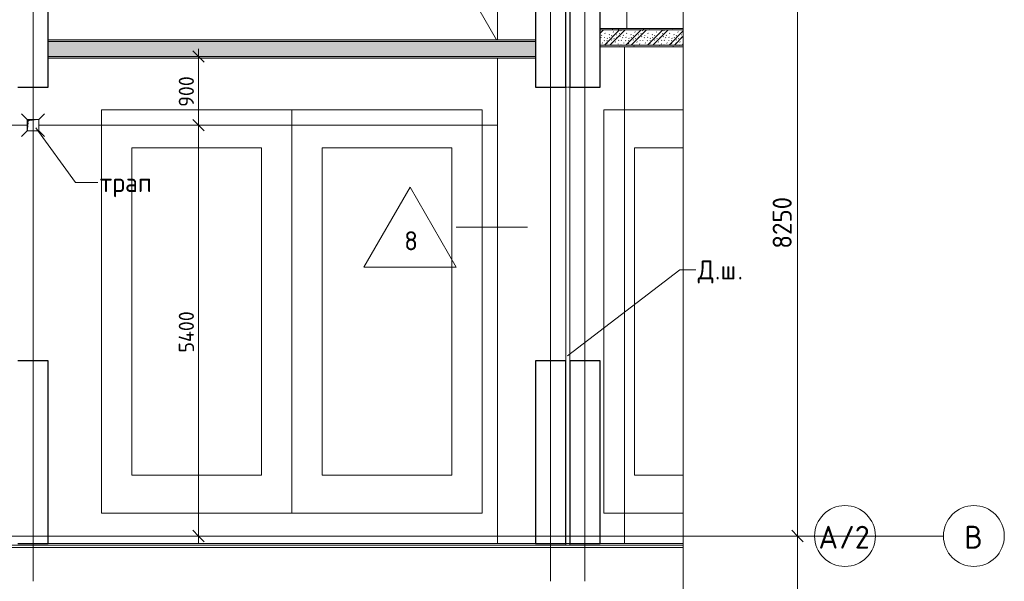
# Model space of a CAD drawing. Header units: millimetres. Extents: x 25420 to 100191, y -10965 to 131188.
# Tile 46 of 53: x 79575 to 92509, y 80105 to 87485. Entities that reach past the tile are written whole.
import ezdxf

# ---------------------------------------------------------------- set-up
doc = ezdxf.new("R2010")
doc.units = ezdxf.units.MM
doc.linetypes.add('3_ Штрих_ 1 х 1 мм', pattern=[2, 1, -1])
doc.linetypes.add('4_ Штрихпунктир_ 10 х 2 мм', pattern=[14, 10, -2, 0, -2])
for name, color, linetype, lineweight in [('A-ANNO-DIMS', 7, 'Continuous', 5), ('A-ANNO-DIMS-100', 7, 'Continuous', 5), ('A-AREA', 7, '3_ Штрих_ 1 х 1 мм', 13), ('A-DETL-GENF', 7, 'Continuous', 13), ('A-FLOR', 7, 'Continuous', 13), ('A-FLOR-IDEN', 7, 'Continuous', 5), ('A-GENM', 7, 'Continuous', 13), ('A-WALL', 7, 'Continuous', 13), ('A-WALL-PATT', 7, 'Continuous', 13), ('C-PRKG', 7, 'Continuous', 13), ('G-ANNO-TEXT', 7, 'Continuous', 5), ('I-WALL', 7, 'Continuous', 13), ('M-EQPM', 7, 'Continuous', 13), ('P-SANR-FIXT', 7, 'Continuous', 13), ('S-COLS', 7, 'Continuous', 25), ('S-GRID', 7, 'Continuous', 5), ('S-GRID-IDEN', 7, 'Continuous', 5)]:
    doc.layers.add(name, color=color, linetype=linetype, lineweight=lineweight)
doc.styles.add('GOST Common_1', font='GOST_Common.ttf', dxfattribs={"height": 300})
doc.styles.add('GOST Common_2', font='GOST_Common.ttf', dxfattribs={"height": 250})
doc.styles.add('GOST Common_3', font='GOST_Common.ttf', dxfattribs={"height": 200})
doc.dimstyles.new('2_5_мм_1', dxfattribs={"dimscale": 304.8, "dimtxt": 251.428749, "dimasz": 0.492126, "dimexe": 0.492126, "dimexo": 0.492126, "dimgap": 0, "dimtad": 1, "dimdec": 5, "dimrnd": 1e-05, "dimdsep": 46, "dimtxsty": 'GOST Common_2', "dimblk1": 'OBLIQUE', "dimblk2": 'OBLIQUE', "dimsah": 1, "dimcen": 0.09, "dimdle": 0.492126, "dimadec": 5, "dimazin": 2, "dimtfac": 1, "dimtdec": 4, "dimtix": 1, "dimtmove": 0, "dimatfit": 3, "dimfxl": 1, "dimtvp": 1, "dimtolj": 1, "dimtzin": 0, "dimarcsym": 2})
doc.dimstyles.new('2_мм', dxfattribs={"dimscale": 304.8, "dimtxt": 201.142999, "dimasz": 0.492126, "dimexe": 0.328084, "dimexo": 0.492126, "dimgap": 0, "dimtad": 1, "dimdec": 0, "dimdsep": 46, "dimtxsty": 'GOST Common_3', "dimblk1": 'OBLIQUE', "dimblk2": 'OBLIQUE', "dimsah": 1, "dimcen": 0.09, "dimdle": 0.328084, "dimadec": 5, "dimazin": 2, "dimtfac": 1, "dimtdec": 4, "dimtix": 1, "dimtmove": 0, "dimatfit": 3, "dimfxl": 1, "dimtvp": 1, "dimtolj": 1, "dimtzin": 0, "dimarcsym": 2})
pattern_1 = [(0, (0, 0), (203.2, 50.8), [3.353, -149.047, 3.353, -149.047, -812.8]), (0, (0, 0), (203.2, 50.8), [-304.8, 3.353, -301.447, 3.353, -149.047, -355.6]), (0, (0, 0), (203.2, 50.8), [-762, 3.353, -98.247, 3.353, -250.647]), (120, (76.2, 25.4), (-145.59409, 150.576362), [3.353, -149.047, 3.353, -149.047, -812.8]), (120, (76.2, 25.4), (-145.59409, 150.576362), [-304.8, 3.353, -301.447, 3.353, -149.047, -355.6]), (120, (76.2, 25.4), (-145.59409, 150.576362), [-762, 3.353, -98.247, 3.353, -250.647]), (240, (101.6, 127), (-57.60591, -201.376362), [3.353, -149.047, 3.353, -149.047, -812.8]), (240, (101.6, 127), (-57.60591, -201.376362), [-304.8, 3.353, -301.447, 3.353, -149.047, -355.6]), (240, (101.6, 127), (-57.60591, -201.376362), [-762, 3.353, -98.247, 3.353, -250.647])]
pattern_2 = [(135, (150.28, 188.64), (-282.8427, 3e-14), [5, -395]), (135, (174.9, 237.36), (-282.8427, 3e-14), [5, -395]), (135, (211.96, 236.53), (-282.8427, 3e-14), [5, -395]), (135, (114.96, 223.96), (-282.8427, 3e-14), [5, -395]), (135, (77.54, 223.96), (-282.8427, 3e-14), [5, -395]), (135, (57.44, 184.52), (-282.8427, 3e-14), [5, -395]), (135, (66.21, 142.9), (-282.8427, 3e-14), [5, -395]), (135, (107.33, 161), (-282.8427, 3e-14), [5, -395]), (135, (99.08, 130.94), (-282.8427, 3e-14), [5, -395]), (135, (22.6, 136.46), (-282.8427, 3e-14), [5, -395]), (135, (21.16, 168.08), (-282.8427, 3e-14), [5, -395]), (135, (46.13, 96.12), (-282.8427, 3e-14), [5, -395]), (135, (3.54, 74.6), (-282.8427, 3e-14), [5, -395]), (135, (40.3, 47.56), (-282.8427, 3e-14), [5, -395]), (135, (39.77, 18.47), (-282.8427, 3e-14), [5, -395]), (135, (76.94, 37.28), (-282.8427, 3e-14), [5, -395]), (135, (114.18, 62.4), (-282.8427, 3e-14), [5, -395]), (135, (139.87, 90.2), (-282.8427, 3e-14), [5, -395]), (135, (141.44, 15.82), (-282.8427, 3e-14), [5, -395]), (135, (188.69, 26.73), (-282.8427, 3e-14), [5, -395]), (135, (176.14, 51.36), (-282.8427, 3e-14), [5, -395]), (135, (177.03, 0), (-282.8427, 3e-14), [5, -395]), (135, (276.61, 8.22), (-282.8427, 3e-14), [5, -395]), (135, (271.19, 31.72), (-282.8427, 3e-14), [5, -395]), (135, (268.29, 119.65), (-282.8427, 3e-14), [5, -395]), (135, (237.92, 101.95), (-282.8427, 3e-14), [5, -395]), (135, (237.92, 158.27), (-282.8427, 3e-14), [5, -395]), (135, (260.4, 204.35), (-282.8427, 3e-14), [5, -395]), (135, (275.54, 235.4), (-282.8427, 3e-14), [5, -395]), (135, (117.62, 268.96), (-282.8427, 3e-14), [5, -395]), (135, (203.62, 273.83), (-282.8427, 3e-14), [5, -395]), (135, (47.24, 279.3), (-282.8427, 3e-14), [5, -395]), (135, (23.2, 266.16), (-282.8427, 3e-14), [5, -395]), (135, (42.78, 232.52), (-282.8427, 3e-14), [5, -395]), (135, (177.76, 90.57), (-282.8427, 3e-14), [5, -395]), (135, (181.12, 121.8), (-282.8427, 3e-14), [5, -395]), (135, (206.73, 172.06), (-282.8427, 3e-14), [5, -395]), (135, (143.14, 136.62), (-282.8427, 3e-14), [5, -395]), (135, (211.51, 131.86), (-282.8427, 3e-14), [5, -395]), (135, (81.47, 95.1), (-282.8427, 3e-14), [5, -395]), (135, (235.13, 60.46), (-282.8427, 3e-14), [5, -395]), (135, (242.24, 4.89), (-282.8427, 3e-14), [5, -395]), (45, (0, 106.07), (-282.8427, 0), []), (45, (106.07, 0), (-282.8427, 0), []), (45, (176.78, 0), (-282.8427, 0), []), (45, (0, 176.78), (-282.8427, 0), [])]

# ---------------------------------------------------------------- blocks, each defined once
blk = doc.blocks.new('Наметкина 10_РД_АР_П_Отделка_R21_rvt-1--01_Подвал_МП_часть Б')
at = {"layer": 'A-WALL-PATT', "lineweight": 5}
h = blk.add_hatch(dxfattribs=at)
h.set_pattern_fill('FP_6', color=256, style=0, pattern_type=2)
h.set_pattern_definition(pattern_1)
h.paths.add_polyline_path([(87200, 87350), (88292, 87350), (88292, 87370), (87200, 87370)])
h = blk.add_hatch(dxfattribs=at)
h.set_pattern_fill('FP_6', color=256, style=0, pattern_type=2)
h.set_pattern_definition(pattern_1)
h.paths.add_polyline_path([(86350, 87200), (86350, 87220), (79950, 87220), (79950, 87200), (85563, 87200)])
h = blk.add_hatch(dxfattribs=at)
h.set_pattern_fill('FP_6', color=256, style=0, pattern_type=2)
h.set_pattern_definition(pattern_1)
h.paths.add_polyline_path([(87200, 87130), (88292, 87130), (88292, 87150), (87200, 87150)])
h = blk.add_hatch(dxfattribs=at)
h.set_pattern_fill('FP_6', color=256, style=0, pattern_type=2)
h.set_pattern_definition(pattern_1)
h.paths.add_polyline_path([(86350, 86980), (86350, 87000), (79950, 87000), (79950, 86980), (85563, 86980)])
at = {"layer": 'A-WALL'}
for p, q in [((88292, 87370), (87200, 87370)), ((87200, 87370), (87200, 87350)), ((87200, 87350), (88292, 87350)), ((86350, 87220), (79950, 87220)), ((79950, 87220), (79950, 87200)), ((79950, 87200), (86350, 87200)), ((86350, 87200), (86350, 87220)), ((88292, 87150), (87200, 87150)), ((87200, 87150), (87200, 87130)), ((87200, 87130), (88292, 87130)), ((86350, 87000), (79950, 87000)), ((79950, 87000), (79950, 86980)), ((79950, 86980), (86350, 86980)), ((86350, 86980), (86350, 87000))]:
    blk.add_line(p, q, dxfattribs=at)
blk = doc.blocks.new('АР_Машиноместо - 5300x2500_С-V17--01_Подвал_МП_часть Б')
at = {"layer": 'C-PRKG'}
for p, q in [((1042, 5300), (0, 5300)), ((0, 0), (0, 5300)), ((400, 4800), (1042, 4800)), ((400, 500), (400, 4800)), ((400, 500), (1042, 500)), ((1042, 0), (0, 0))]:
    blk.add_line(p, q, dxfattribs=at)
blk = doc.blocks.new('АР_Машиноместо - 5300x2500_С-V5--01_Подвал_МП_часть Б')
at = {"layer": 'C-PRKG'}
for p, q in [((2500, 0), (0, 0)), ((0, 0), (0, -5300)), ((2500, 0), (2500, -5300)), ((400, -500), (400, -4800)), ((400, -500), (2100, -500)), ((2100, -500), (2100, -4800)), ((400, -4800), (2100, -4800)), ((2500, -5300), (0, -5300))]:
    blk.add_line(p, q, dxfattribs=at)
blk = doc.blocks.new('АР_Машиноместо - 5300x2500_С-V3--01_Подвал_МП_часть Б')
at = {"layer": 'C-PRKG'}
for p, q in [((2500, 5300), (0, 5300)), ((0, 0), (0, 5300)), ((2500, 0), (2500, 5300)), ((400, 4800), (2100, 4800)), ((400, 500), (400, 4800)), ((2100, 500), (2100, 4800)), ((400, 500), (2100, 500)), ((2500, 0), (0, 0))]:
    blk.add_line(p, q, dxfattribs=at)
blk = doc.blocks.new('АР_Канал вертикальный прямоугольный - ВК-5386080--01_Подвал_МП_часть Б')
at = {"layer": 'A-DETL-GENF'}
blk.add_hatch(color=256, dxfattribs=at).paths.add_polyline_path([(-75, -75), (-60, 60), (75, 75), (-75, 75)])
at = {"layer": 'A-DETL-GENF', "linetype": '3_ Штрих_ 1 х 1 мм'}
for p, q in [((75, 75), (-75, 75)), ((-75, 75), (-75, -75)), ((75, 75), (-75, 75)), ((-75, 75), (-75, -75)), ((-75, -75), (-60, 60)), ((-75, -75), (-60, 60)), ((-60, 60), (75, 75)), ((-60, 60), (75, 75)), ((75, -75), (75, 75)), ((-75, -75), (75, -75))]:
    blk.add_line(p, q, dxfattribs=at)
at = {"layer": 'M-EQPM'}
for p, q in [((-75, -75), (-75, 75)), ((-75, 75), (75, 75)), ((75, 75), (75, -75)), ((75, -75), (-75, -75))]:
    blk.add_line(p, q, dxfattribs=at)
blk = doc.blocks.new('АР-Заполнение деф_ шва - Д_ш_-4327362--01_Подвал_МП_часть Б')
at = {"layer": 'A-GENM'}
for p, q in [((0, 25), (1092, 25)), ((0, -25), (1092, -25))]:
    blk.add_line(p, q, dxfattribs=at)
blk = doc.blocks.new('АР-Заполнение деф_ шва - Д_ш_-4327366--01_Подвал_МП_часть Б')
at = {"layer": 'A-GENM'}
for p, q in [((0, 25), (6400, 25)), ((0, -25), (6400, -25))]:
    blk.add_line(p, q, dxfattribs=at)
blk = doc.blocks.new('АР-Заполнение деф_ шва - Д_ш__Пристенный-4429135--01_Подвал_МП_часть Б')
at = {"layer": 'A-GENM'}
blk.add_line((0, -25), (400, -25), dxfattribs=at)
blk = doc.blocks.new('АР-Заполнение деф_ шва - Д_ш__Пристенный-V35--01_Подвал_МП_часть Б')
at = {"layer": 'A-GENM'}
for p, q in [((400, 25), (450, 25)), ((0, -25), (850, -25))]:
    blk.add_line(p, q, dxfattribs=at)
blk = doc.blocks.new('АР-Заполнение деф_ шва - Д_ш_-V33--01_Подвал_МП_часть Б')
at = {"layer": 'A-GENM'}
for p, q in [((0, 25), (3600, 25)), ((0, -25), (3600, -25))]:
    blk.add_line(p, q, dxfattribs=at)
blk = doc.blocks.new('АР_Трап - 100-100-2797955--01_Подвал_МП_часть Б')
at = {"layer": 'P-SANR-FIXT'}
for p, q in [((-75, 75), (-150, 150)), ((75, 75), (150, 150)), ((-100, 0), (-75, 0)), ((0, 75), (0, 100)), ((75, 0), (100, 0)), ((-75, -75), (-150, -150)), ((0, -100), (0, -75)), ((75, -75), (150, -150))]:
    blk.add_line(p, q, dxfattribs=at)
blk = doc.blocks.new('Линия разрыва - М 1_100-2838863--01_Подвал_МП_часть Б')
at = {"layer": 'A-DETL-GENF', "lineweight": 5}
blk.add_line((38706, 0), (77263, 0), dxfattribs=at)
blk = doc.blocks.new('Ось сетки - 8_0 мм-31302--01_Подвал_МП_часть Б')
at = {"layer": 'S-GRID-IDEN'}
blk.add_circle((0, 0), 4, dxfattribs=at)
blk = doc.blocks.new('Марка полов - Марка полов-4106608--01_Подвал_МП_часть Б')
at = {"layer": 'A-FLOR-IDEN'}
for p, q in [((0, 7), (-6.06, -3.5)), ((6.06, -3.5), (0, 7)), ((-6.06, -3.5), (6.06, -3.5))]:
    blk.add_line(p, q, dxfattribs=at)
blk = doc.blocks.new('DIMBLOCK183--01_Подвал_МП_часть Б')
at = {"layer": 'A-ANNO-DIMS-100', "lineweight": 25, "transparency": 16777216}
for p, q in [((89793, 80700), (89718, 80775)), ((89793, 80700), (89868, 80625)), ((89793, 74000), (89718, 74075)), ((89793, 74000), (89868, 73925))]:
    blk.add_line(p, q, dxfattribs=at)
at = {"layer": 'A-ANNO-DIMS-100', "transparency": 16777216}
for p, q in [((89837, 80700), (89643, 80700)), ((89793, 74000), (89793, 80700)), ((89793, 80700), (89837, 80700)), ((89837, 74000), (89643, 74000)), ((89793, 74000), (89837, 74000))]:
    blk.add_line(p, q, dxfattribs=at)
at = {"layer": 'A-ANNO-DIMS-100', "color": 0, "transparency": 16777216, "insert": (89466, 77001), "char_height": 250, "width": 838.66, "attachment_point": 1, "rotation": 90, "line_spacing_factor": 1.022761, "style": 'GOST Common_2'}
blk.add_mtext('6700', dxfattribs=at)
blk = doc.blocks.new('_Oblique')
at = {"color": 0, "linetype": 'ByBlock', "lineweight": -2}
blk.add_line((-0.5, -0.5), (0.5, 0.5), dxfattribs=at)
blk = doc.blocks.new('DIMBLOCK184--01_Подвал_МП_часть Б')
at = {"layer": 'A-ANNO-DIMS-100', "lineweight": 25, "transparency": 16777216}
for p, q in [((89793, 88950), (89718, 89025)), ((89793, 88950), (89868, 88875)), ((89793, 80700), (89718, 80775)), ((89793, 80700), (89868, 80625))]:
    blk.add_line(p, q, dxfattribs=at)
at = {"layer": 'A-ANNO-DIMS-100', "transparency": 16777216}
for p, q in [((89837, 88950), (89643, 88950)), ((89793, 80700), (89793, 88950)), ((89793, 88950), (89837, 88950)), ((89837, 80700), (89643, 80700)), ((89793, 80700), (89837, 80700))]:
    blk.add_line(p, q, dxfattribs=at)
at = {"layer": 'A-ANNO-DIMS-100', "color": 0, "transparency": 16777216, "insert": (89466, 84476), "char_height": 250, "width": 838.66, "attachment_point": 1, "rotation": 90, "line_spacing_factor": 1.022761, "style": 'GOST Common_2'}
blk.add_mtext('8250', dxfattribs=at)
blk = doc.blocks.new('DIMBLOCK213--01_Подвал_МП_часть Б')
at = {"layer": 'A-ANNO-DIMS-100', "lineweight": 25, "transparency": 16777216}
for p, q in [((81925, 86100), (81850, 86175)), ((81925, 86100), (82000, 86025)), ((81925, 80700), (81850, 80775)), ((81925, 80700), (82000, 80625))]:
    blk.add_line(p, q, dxfattribs=at)
at = {"layer": 'A-ANNO-DIMS-100', "transparency": 16777216}
for p, q in [((81969, 86100), (81825, 86100)), ((81925, 80600), (81925, 86100)), ((81925, 86100), (81969, 86100)), ((81969, 80700), (81825, 80700)), ((81925, 80700), (81969, 80700))]:
    blk.add_line(p, q, dxfattribs=at)
at = {"layer": 'A-ANNO-DIMS-100', "color": 0, "transparency": 16777216, "insert": (81664, 83110), "char_height": 200, "width": 695.48, "attachment_point": 1, "rotation": 90, "line_spacing_factor": 1.022761, "style": 'GOST Common_3'}
blk.add_mtext('5400', dxfattribs=at)
blk = doc.blocks.new('DIMBLOCK214--01_Подвал_МП_часть Б')
at = {"layer": 'A-ANNO-DIMS-100', "lineweight": 25, "transparency": 16777216}
for p, q in [((81925, 87000), (81850, 87075)), ((81925, 87000), (82000, 86925)), ((81925, 86100), (81850, 86175)), ((81925, 86100), (82000, 86025))]:
    blk.add_line(p, q, dxfattribs=at)
at = {"layer": 'A-ANNO-DIMS-100', "transparency": 16777216}
for p, q in [((81925, 86100), (81925, 87100)), ((81969, 87000), (81825, 87000)), ((81925, 87000), (81969, 87000)), ((81969, 86100), (81825, 86100)), ((81925, 86100), (81969, 86100))]:
    blk.add_line(p, q, dxfattribs=at)
at = {"layer": 'A-ANNO-DIMS-100', "color": 0, "transparency": 16777216, "insert": (81664, 86340), "char_height": 200, "width": 503.2, "attachment_point": 1, "rotation": 90, "line_spacing_factor": 1.022761, "style": 'GOST Common_3'}
blk.add_mtext('900', dxfattribs=at)

msp = doc.modelspace()

# ---------------------------------------------------------------- hatches: boundary and pattern name
at = {"layer": 'A-WALL-PATT', "lineweight": 5}
h = msp.add_hatch(dxfattribs=at)
h.set_pattern_fill('FP_2', color=256, style=0, pattern_type=2)
h.set_pattern_definition(pattern_2)
h.paths.add_polyline_path([(87455.504433, 87150), (88291.89493, 87150), (88291.89493, 87350), (87200, 87350), (87200, 87150)])
h = msp.add_hatch(dxfattribs=at)
h.set_pattern_fill('FP_2', color=256, style=0, pattern_type=2)
h.set_pattern_definition(pattern_2)
h.paths.add_polyline_path([(86350, 87000), (86350, 87200), (79950, 87200), (79950, 87000), (85562.70726, 87000)])

# ---------------------------------------------------------------- linework, layer by layer
at = {"layer": 'A-AREA'}
msp.add_line((86750, 86600), (86800, 86600), dxfattribs=at)
at = {"layer": 'A-FLOR'}
for p, q in [((85850, 99400), (85850, 87220)), ((87550, 99400), (87550, 87370)), ((85838.508197, 87220), (82345, 93300.000002)), ((87520.753391, 80600), (87520.753391, 87130)), ((85850, 86980), (85850, 80599.999998)), ((86750, 83000), (86750, 86600)), ((86800, 86600), (86800, 83000)), ((79675, 86100), (65175, 86100)), ((85850, 86100), (79825, 86100)), ((88291.89493, 80580), (56726.467009, 80580)), ((85850, 80600), (79950, 80600)), ((85850, 80599.999998), (86350, 80599.999998)), ((86750, 80580), (86750, 80599.999998)), ((86799.936819, 80600), (86799.936819, 80580)), ((87200, 80600), (87520.753391, 80600)), ((88291.89493, 80600), (87520.753391, 80600)), ((56726.467009, 80550), (88291.89493, 80550))]:
    msp.add_line(p, q, dxfattribs=at)
at = {"layer": 'A-FLOR-IDEN'}
msp.add_line((86245.106403, 84757.73628), (85309.490934, 84757.73628), dxfattribs=at)
at = {"layer": 'G-ANNO-TEXT'}
for p, q in [((79785.754453, 86065.514728), (80306.991882, 85345.030786)), ((80306.991882, 85345.030786), (80600.483519, 85345.030786)), ((86769.26223, 83068.560349), (88246.990425, 84196.016563)), ((88246.990425, 84196.016563), (88458.182458, 84196.016563))]:
    msp.add_line(p, q, dxfattribs=at)
at = {"layer": 'I-WALL'}
for p, q in [((88291.89493, 87350), (87200, 87350)), ((87200, 87350), (87200, 87150)), ((86350, 87200), (79950, 87200)), ((79950, 87200), (79950, 87000)), ((86350, 87000), (86350, 87200)), ((87200, 87150), (88291.89493, 87150)), ((79950, 87000), (86350, 87000))]:
    msp.add_line(p, q, dxfattribs=at)
at = {"layer": 'S-COLS'}
for p, q in [((79950, 86600), (79950, 89000)), ((86350, 89000), (86350, 86600)), ((86750, 86600), (86750, 89000)), ((86800, 89000), (86800, 86600)), ((87200, 86600), (87200, 89000)), ((79550, 86600), (79950, 86600)), ((86350, 86600), (86750, 86600)), ((86800, 86600), (87200, 86600)), ((79950, 83000), (79550, 83000)), ((79950, 80600), (79950, 83000)), ((86350, 83000), (86350, 80600)), ((86750, 83000), (86350, 83000)), ((86750, 80600), (86750, 83000)), ((86800, 83000), (86800, 80600)), ((87200, 83000), (86800, 83000)), ((87200, 80600), (87200, 83000)), ((79550, 80600), (79950, 80600)), ((86350, 80600), (86750, 80600)), ((86800, 80600), (87200, 80600))]:
    msp.add_line(p, q, dxfattribs=at)
at = {"layer": 'S-GRID', "linetype": '4_ Штрихпунктир_ 10 х 2 мм'}
for p, q in [((79750, 80104.964717), (79750, 129588.42805)), ((86550, 80104.964717), (86550, 129160.313192)), ((87000, 80104.964717), (87000, 129160.313192)), ((91709.162523, 80700), (27403.402399, 80700)), ((90016.401776, 80700), (28300, 80700)), ((90016.401776, 80700), (28300, 80700))]:
    msp.add_line(p, q, dxfattribs=at)

# ---------------------------------------------------------------- block references
at = {"lineweight": 5}
msp.add_blockref('Наметкина 10_РД_АР_П_Отделка_R21_rvt-1--01_Подвал_МП_часть Б', (0, 0), dxfattribs=at)
at = {"layer": 'A-DETL-GENF', "rotation": 269.9999999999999}
msp.add_blockref('Линия разрыва - М 1_100-2838863--01_Подвал_МП_часть Б', (88291.89493, 127562.647476), dxfattribs=at)
at = {"layer": 'A-FLOR-IDEN', "xscale": 99.99999999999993, "yscale": 99.99999999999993, "zscale": 99.99999999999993}
msp.add_blockref('Марка полов - Марка полов-4106608--01_Подвал_МП_часть Б', (84703.273151, 84582.73628), dxfattribs=at)
at = {"layer": 'A-GENM', "rotation": 270}
msp.add_blockref('АР-Заполнение деф_ шва - Д_ш_-V33--01_Подвал_МП_часть Б', (86775, 86600), dxfattribs=at)
at = {"layer": 'A-GENM'}
for name, p in [('АР-Заполнение деф_ шва - Д_ш_-4327366--01_Подвал_МП_часть Б', (79950, 80575)), ('АР-Заполнение деф_ шва - Д_ш__Пристенный-V35--01_Подвал_МП_часть Б', (86350, 80575)), ('АР-Заполнение деф_ шва - Д_ш_-4327362--01_Подвал_МП_часть Б', (87200, 80575)), ('АР-Заполнение деф_ шва - Д_ш__Пристенный-4429135--01_Подвал_МП_часть Б', (79550, 80575))]:
    msp.add_blockref(name, p, dxfattribs=at)
at = {"layer": 'C-PRKG'}
for name, p in [('АР_Машиноместо - 5300x2500_С-V3--01_Подвал_МП_часть Б', (80650, 81000)), ('АР_Машиноместо - 5300x2500_С-V17--01_Подвал_МП_часть Б', (87250, 81000))]:
    msp.add_blockref(name, p, dxfattribs=at)
at = {"layer": 'C-PRKG', "rotation": 180}
msp.add_blockref('АР_Машиноместо - 5300x2500_С-V5--01_Подвал_МП_часть Б', (85650, 81000), dxfattribs=at)
at = {"layer": 'M-EQPM'}
msp.add_blockref('АР_Канал вертикальный прямоугольный - ВК-5386080--01_Подвал_МП_часть Б', (79750, 86100), dxfattribs=at)
at = {"layer": 'P-SANR-FIXT'}
msp.add_blockref('АР_Трап - 100-100-2797955--01_Подвал_МП_часть Б', (79750, 86100), dxfattribs=at)
at = {"layer": 'S-GRID-IDEN', "xscale": 99.99999999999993, "yscale": 99.99999999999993, "zscale": 99.99999999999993}
for p, rotation in [((90416.401776, 80700), 89.9999999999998), ((92109.162523, 80700), 89.99999999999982)]:
    msp.add_blockref('Ось сетки - 8_0 мм-31302--01_Подвал_МП_часть Б', p, dxfattribs=dict(at, rotation=rotation))

# ---------------------------------------------------------------- texts
at = {"layer": 'A-FLOR-IDEN', "insert": (84626.396868, 84704.797952), "char_height": 250, "width": 216.455625, "attachment_point": 1, "style": 'GOST Common_2'}
msp.add_mtext('\\fGOST Common|b0|i0|c204|p34|;8', dxfattribs=at)
at = {"layer": 'G-ANNO-TEXT', "char_height": 250, "attachment_point": 1, "style": 'GOST Common_2'}
for s, insert, width in [('трап', (80625.483519, 85470.030786), 945.99125), ('\\fGOST Common|b0|i0|c204|p34|;Д', (88483.182458, 84321.016563), 272.57375), ('\\fGOST Common|b0|i0|c204|p34|;ш', (88780.838708, 84321.016563), 272.57375), ('\\fGOST Common|b0|i0|c204|p34|;.', (88708.078291, 84321.016563), 88.185625), ('\\fGOST Common|b0|i0|c204|p34|;.', (89005.734541, 84321.016563), 88.185625)]:
    msp.add_mtext(s, dxfattribs=dict(at, insert=insert, width=width))
at = {"layer": 'S-GRID-IDEN', "char_height": 300, "attachment_point": 1, "style": 'GOST Common_1'}
for s, insert, width in [('/2', (90339.679211, 80834.544597), 513.08), ('\\fGOST Common|b0|i0|c204|p34|;А', (90068.481294, 80834.544597), 328.691875), ('\\fGOST Common|b0|i0|c204|p34|;В', (91982.742041, 80834.544597), 304.64125)]:
    msp.add_mtext(s, dxfattribs=dict(at, insert=insert, width=width))

# ---------------------------------------------------------------- dimensions: what is measured, and where the dimension line sits
at = {"layer": 'A-ANNO-DIMS'}
for base, p1, p2, dimstyle, override, picture, middle in [((89793.1882711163, 88950.0000000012), (89687.1222539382, 80700.0000000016), (89687.1222539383, 88950.0000000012), '2_5_мм_1', {"dimpost": '<>', "dimfxl": 8250}, 'DIMBLOCK184--01_Подвал_МП_часть Б', (89668.1882711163, 84825.0000000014)), ((81925.124129, 87000), (81819.058112, 86100), (81819.058112, 87000), '2_мм', {"dimpost": '<>', "dimfxl": 900}, 'DIMBLOCK214--01_Подвал_МП_часть Б', (81825.124129, 86550)), ((81925.124129, 86100), (81819.058112, 80700), (81819.058112, 86100), '2_мм', {"dimpost": '<>', "dimfxl": 5400}, 'DIMBLOCK213--01_Подвал_МП_часть Б', (81825.124129, 83400)), ((89793.1882711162, 80700.0000000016), (89687.1222539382, 74000.0000000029), (89687.1222539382, 80700.0000000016), '2_5_мм_1', {"dimpost": '<>', "dimfxl": 6700}, 'DIMBLOCK183--01_Подвал_МП_часть Б', (89668.1882711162, 77350.0000000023))]:
    dim = msp.add_linear_dim(base=base, p1=p1, p2=p2, angle=90, dimstyle=dimstyle, override=override, dxfattribs=at)
    dim.commit()
    dim.dimension.update_dxf_attribs({"geometry": picture, "text_midpoint": middle})

doc.saveas('drawing.dxf')
